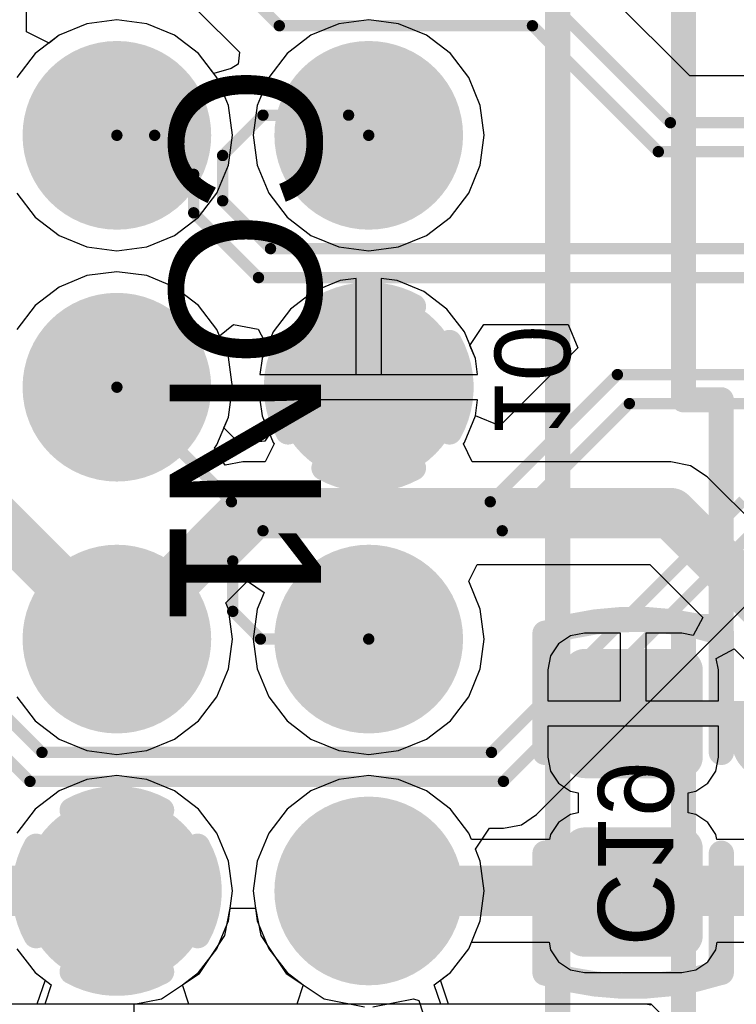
# Model space of a CAD drawing. Header units: millimetres. Extents: x 1.4 to 10.4, y 0 to 10.9.
# Tile 63 of 177: x 3.161 to 3.446, y 5.23 to 5.621. Entities that reach past the tile are written whole.
import ezdxf

# ---------------------------------------------------------------- set-up
doc = ezdxf.new("R2010")
doc.units = ezdxf.units.MM
doc.header["$MEASUREMENT"] = 0
for name, color, linetype in [('BottomLayer', 5, 'Continuous'), ('BottomOverlay', 54, 'Continuous'), ('BottomPaste', 16, 'Continuous'), ('BottomSolder', 6, 'Continuous'), ('InternalPlane1', 76, 'Continuous'), ('InternalPlane2', 16, 'Continuous'), ('Mechanical31', 56, 'Continuous'), ('Mechanical32', 56, 'Continuous'), ('TopLayer', 1, 'Continuous'), ('TopOverlay', 2, 'Continuous'), ('TopSolder', 216, 'Continuous')]:
    doc.layers.add(name, color=color, linetype=linetype)

msp = doc.modelspace()

# ---------------------------------------------------------------- linework, layer by layer
at = {"layer": 'BottomLayer'}
for p, q in [((3.18813, 5.61929), (3.17707, 5.61471)), ((3.2, 5.62086), (3.18813, 5.61929)), ((3.21187, 5.61929), (3.2, 5.62086)), ((3.22293, 5.61471), (3.21187, 5.61929)), ((3.28813, 5.61929), (3.27707, 5.61471)), ((3.3, 5.62086), (3.28813, 5.61929)), ((3.31187, 5.61929), (3.3, 5.62086)), ((3.32293, 5.61471), (3.31187, 5.61929)), ((3.17707, 5.61471), (3.16757, 5.60743)), ((3.23243, 5.60743), (3.22293, 5.61471)), ((3.27707, 5.61471), (3.26757, 5.60743)), ((3.33243, 5.60743), (3.32293, 5.61471)), ((3.16757, 5.60743), (3.16029, 5.59793)), ((3.23971, 5.59793), (3.23243, 5.60743)), ((3.26757, 5.60743), (3.26029, 5.59793)), ((3.33971, 5.59793), (3.33243, 5.60743)), ((3.24429, 5.58687), (3.23971, 5.59793)), ((3.26029, 5.59793), (3.25571, 5.58687)), ((3.34429, 5.58687), (3.33971, 5.59793)), ((3.24586, 5.575), (3.24429, 5.58687)), ((3.25571, 5.58687), (3.25414, 5.575)), ((3.34586, 5.575), (3.34429, 5.58687)), ((3.24429, 5.56313), (3.24586, 5.575)), ((3.25414, 5.575), (3.25571, 5.56313)), ((3.34429, 5.56313), (3.34586, 5.575)), ((3.23971, 5.55207), (3.24429, 5.56313)), ((3.25571, 5.56313), (3.26029, 5.55207)), ((3.33971, 5.55207), (3.34429, 5.56313)), ((3.16029, 5.55207), (3.16757, 5.54257)), ((3.23243, 5.54257), (3.23971, 5.55207)), ((3.26029, 5.55207), (3.26757, 5.54257)), ((3.33243, 5.54257), (3.33971, 5.55207)), ((3.16757, 5.54257), (3.17707, 5.53529)), ((3.22293, 5.53529), (3.23243, 5.54257)), ((3.26757, 5.54257), (3.27707, 5.53529)), ((3.32293, 5.53529), (3.33243, 5.54257)), ((3.17707, 5.53529), (3.18813, 5.53071)), ((3.21187, 5.53071), (3.22293, 5.53529)), ((3.27707, 5.53529), (3.28813, 5.53071)), ((3.31187, 5.53071), (3.32293, 5.53529)), ((3.18813, 5.53071), (3.2, 5.52914)), ((3.2, 5.52914), (3.21187, 5.53071)), ((3.28813, 5.53071), (3.3, 5.52914)), ((3.3, 5.52914), (3.31187, 5.53071)), ((3.2, 5.52086), (3.18813, 5.51929)), ((3.21187, 5.51929), (3.2, 5.52086)), ((3.18813, 5.51929), (3.17707, 5.51471)), ((3.22293, 5.51471), (3.21187, 5.51929)), ((3.28865, 5.51735), (3.27808, 5.51297)), ((3.295, 5.51818), (3.28865, 5.51735)), ((3.295, 5.48), (3.295, 5.51818)), ((3.31135, 5.51735), (3.305, 5.51818)), ((3.305, 5.51818), (3.305, 5.48)), ((3.32192, 5.51297), (3.31135, 5.51735)), ((3.17707, 5.51471), (3.16757, 5.50743)), ((3.23243, 5.50743), (3.22293, 5.51471)), ((3.27808, 5.51297), (3.269, 5.506)), ((3.331, 5.506), (3.32192, 5.51297)), ((3.16757, 5.50743), (3.16029, 5.49793)), ((3.23971, 5.49793), (3.23243, 5.50743)), ((3.269, 5.506), (3.26203, 5.49692)), ((3.33797, 5.49692), (3.331, 5.506)), ((3.24429, 5.48687), (3.23971, 5.49793)), ((3.26203, 5.49692), (3.25765, 5.48635)), ((3.34235, 5.48635), (3.33797, 5.49692)), ((3.24586, 5.475), (3.24429, 5.48687)), ((3.25765, 5.48635), (3.25682, 5.48)), ((3.34318, 5.48), (3.34235, 5.48635)), ((3.25682, 5.48), (3.295, 5.48)), ((3.305, 5.48), (3.34318, 5.48)), ((3.24429, 5.46313), (3.24586, 5.475)), ((3.34318, 5.47), (3.25682, 5.47)), ((3.25682, 5.47), (3.25765, 5.46365)), ((3.34235, 5.46365), (3.34318, 5.47)), ((3.23971, 5.45207), (3.24429, 5.46313)), ((3.25765, 5.46365), (3.26203, 5.45308)), ((3.33797, 5.45308), (3.34235, 5.46365)), ((3.23872, 5.45078), (3.23971, 5.45207)), ((3.24295, 5.44399), (3.23872, 5.45078)), ((3.26243, 5.45257), (3.25889, 5.44539)), ((3.26203, 5.45308), (3.26243, 5.45257)), ((3.33757, 5.45257), (3.33797, 5.45308)), ((3.34111, 5.44539), (3.33757, 5.45257)), ((3.25, 5.44539), (3.24295, 5.44399)), ((3.25889, 5.44539), (3.25, 5.44539)), ((3.42, 5.44539), (3.34111, 5.44539)), ((3.4278, 5.44384), (3.42, 5.44539)), ((3.43442, 5.43942), (3.4278, 5.44384)), ((3.45684, 5.41699), (3.43442, 5.43942)), ((3.33971, 5.39793), (3.34301, 5.40461)), ((3.34301, 5.40461), (3.41155, 5.40461)), ((3.41155, 5.40461), (3.43265, 5.38351)), ((3.24324, 5.38941), (3.25181, 5.39797)), ((3.25181, 5.39797), (3.25847, 5.39353)), ((3.34429, 5.38687), (3.33971, 5.39793)), ((3.25847, 5.39353), (3.25571, 5.38687)), ((3.24429, 5.38687), (3.24324, 5.38941)), ((3.24586, 5.375), (3.24429, 5.38687)), ((3.25571, 5.38687), (3.25414, 5.375)), ((3.34586, 5.375), (3.34429, 5.38687)), ((3.43265, 5.38351), (3.42888, 5.37645)), ((3.24429, 5.36313), (3.24586, 5.375)), ((3.25414, 5.375), (3.25571, 5.36313)), ((3.34429, 5.36313), (3.34586, 5.375)), ((3.38012, 5.37626), (3.37538, 5.37309)), ((3.38571, 5.37737), (3.38012, 5.37626)), ((3.4, 5.37737), (3.38571, 5.37737)), ((3.4, 5.35043), (3.4, 5.37737)), ((3.42429, 5.37737), (3.41, 5.37737)), ((3.41, 5.37737), (3.41, 5.35043)), ((3.42888, 5.37645), (3.42429, 5.37737)), ((3.37538, 5.37309), (3.37221, 5.36835)), ((3.43799, 5.36735), (3.44505, 5.37112)), ((3.44505, 5.37112), (3.46058, 5.35558)), ((3.37221, 5.36835), (3.3711, 5.36276)), ((3.4389, 5.36276), (3.43799, 5.36735)), ((3.23971, 5.35207), (3.24429, 5.36313)), ((3.25571, 5.36313), (3.26029, 5.35207)), ((3.33971, 5.35207), (3.34429, 5.36313)), ((3.3711, 5.36276), (3.3711, 5.35043)), ((3.4389, 5.35043), (3.4389, 5.36276)), ((3.16029, 5.35207), (3.16757, 5.34257)), ((3.23243, 5.34257), (3.23971, 5.35207)), ((3.26029, 5.35207), (3.26757, 5.34257)), ((3.33243, 5.34257), (3.33971, 5.35207)), ((3.3711, 5.35043), (3.4, 5.35043)), ((3.41, 5.35043), (3.4389, 5.35043)), ((3.16757, 5.34257), (3.17707, 5.33529)), ((3.22293, 5.33529), (3.23243, 5.34257)), ((3.26757, 5.34257), (3.27707, 5.33529)), ((3.32293, 5.33529), (3.33243, 5.34257)), ((3.4389, 5.34043), (3.3711, 5.34043)), ((3.3711, 5.34043), (3.3711, 5.32811)), ((3.4389, 5.32811), (3.4389, 5.34043)), ((3.17707, 5.33529), (3.18813, 5.33071)), ((3.21187, 5.33071), (3.22293, 5.33529)), ((3.27707, 5.33529), (3.28813, 5.33071)), ((3.31187, 5.33071), (3.32293, 5.33529)), ((3.18813, 5.33071), (3.2, 5.32914)), ((3.2, 5.32914), (3.21187, 5.33071)), ((3.28813, 5.33071), (3.3, 5.32914)), ((3.3, 5.32914), (3.31187, 5.33071)), ((3.3711, 5.32811), (3.37221, 5.32252)), ((3.43779, 5.32252), (3.4389, 5.32811)), ((3.2, 5.32086), (3.18813, 5.31929)), ((3.21187, 5.31929), (3.2, 5.32086)), ((3.3, 5.32086), (3.28813, 5.31929)), ((3.31187, 5.31929), (3.3, 5.32086)), ((3.37221, 5.32252), (3.37538, 5.31778)), ((3.43462, 5.31778), (3.43779, 5.32252)), ((3.18813, 5.31929), (3.17707, 5.31471)), ((3.22293, 5.31471), (3.21187, 5.31929)), ((3.28813, 5.31929), (3.27707, 5.31471)), ((3.32293, 5.31471), (3.31187, 5.31929)), ((3.37538, 5.31778), (3.38012, 5.31461)), ((3.42988, 5.31461), (3.43462, 5.31778)), ((3.17707, 5.31471), (3.16757, 5.30743)), ((3.23243, 5.30743), (3.22293, 5.31471)), ((3.27707, 5.31471), (3.26757, 5.30743)), ((3.33243, 5.30743), (3.32293, 5.31471)), ((3.38012, 5.31461), (3.38319, 5.314)), ((3.38319, 5.314), (3.38319, 5.306)), ((3.42681, 5.314), (3.42988, 5.31461)), ((3.42681, 5.306), (3.42681, 5.314)), ((3.16757, 5.30743), (3.16029, 5.29793)), ((3.23971, 5.29793), (3.23243, 5.30743)), ((3.26757, 5.30743), (3.26029, 5.29793)), ((3.33971, 5.29793), (3.33243, 5.30743)), ((3.38012, 5.30539), (3.37538, 5.30222)), ((3.38319, 5.306), (3.38012, 5.30539)), ((3.42988, 5.30539), (3.42681, 5.306)), ((3.43462, 5.30222), (3.42988, 5.30539)), ((3.37538, 5.30222), (3.37221, 5.29748)), ((3.43779, 5.29748), (3.43462, 5.30222)), ((3.24429, 5.28687), (3.23971, 5.29793)), ((3.26029, 5.29793), (3.25571, 5.28687)), ((3.34076, 5.29539), (3.33971, 5.29793)), ((3.37221, 5.29748), (3.37179, 5.29539)), ((3.43821, 5.29539), (3.43779, 5.29748)), ((3.37179, 5.29539), (3.34076, 5.29539)), ((3.50626, 5.29539), (3.43821, 5.29539)), ((3.24586, 5.275), (3.24429, 5.28687)), ((3.25571, 5.28687), (3.25414, 5.275)), ((3.24429, 5.26313), (3.24586, 5.275)), ((3.25414, 5.275), (3.25571, 5.26313)), ((3.23971, 5.25207), (3.24429, 5.26313)), ((3.25571, 5.26313), (3.26029, 5.25207)), ((3.33971, 5.25207), (3.34076, 5.25461)), ((3.34076, 5.25461), (3.37162, 5.25461)), ((3.37162, 5.25461), (3.37221, 5.25165)), ((3.43779, 5.25165), (3.43838, 5.25461)), ((3.43838, 5.25461), (3.515, 5.25461)), ((3.16029, 5.25207), (3.16757, 5.24257)), ((3.23243, 5.24257), (3.23971, 5.25207)), ((3.26029, 5.25207), (3.26757, 5.24257)), ((3.33243, 5.24257), (3.33971, 5.25207)), ((3.37221, 5.25165), (3.37538, 5.24691)), ((3.43462, 5.24691), (3.43779, 5.25165)), ((3.37538, 5.24691), (3.38012, 5.24374)), ((3.42988, 5.24374), (3.43462, 5.24691)), ((3.16757, 5.24257), (3.17396, 5.23767)), ((3.22604, 5.23767), (3.23243, 5.24257)), ((3.26757, 5.24257), (3.27396, 5.23767)), ((3.32604, 5.23767), (3.33243, 5.24257)), ((3.38012, 5.24374), (3.38571, 5.24263)), ((3.38571, 5.24263), (3.42429, 5.24263)), ((3.42429, 5.24263), (3.42988, 5.24374)), ((3.17396, 5.23767), (3.17139, 5.2301)), ((3.22861, 5.2301), (3.22604, 5.23767)), ((3.27396, 5.23767), (3.27139, 5.2301)), ((3.32861, 5.2301), (3.32604, 5.23767)), ((3.17139, 5.2301), (3.02441, 5.2301)), ((3.27139, 5.2301), (3.22861, 5.2301)), ((3.41211, 5.2301), (3.32861, 5.2301)), ((3.42958, 5.21263), (3.41211, 5.2301)), ((3.41211, 5.2301), (3.41211, 5.2301)), ((3.41211, 5.2301), (3.41211, 5.2301)), ((3.41211, 5.2301), (3.41211, 5.2301)), ((3.41211, 5.2301), (3.41211, 5.2301)), ((3.41211, 5.2301), (3.41211, 5.2301)), ((3.41211, 5.2301), (3.41211, 5.2301)), ((3.41211, 5.2301), (3.41211, 5.2301)), ((3.41211, 5.2301), (3.41211, 5.2301)), ((3.41211, 5.2301), (3.41211, 5.2301)), ((3.41211, 5.2301), (3.41211, 5.2301)), ((3.41211, 5.2301), (3.41211, 5.2301)), ((3.41211, 5.2301), (3.41211, 5.2301))]:
    msp.add_line(p, q, dxfattribs=at)
for points, const_width in [([(3.18327, 5.575, 1), (3.21673, 5.575, 1)], 0.03346), ([(3.28327, 5.575, 1), (3.31673, 5.575, 1)], 0.03346), ([(3.18327, 5.475, 1), (3.21673, 5.475, 1)], 0.03346), ([(3.28327, 5.475, 1), (3.31673, 5.475, 1)], 0.03346), ([(3.245, 5.425, 1), (3.255, 5.425, 1)], 0.01), ([(3.245, 5.425, 1), (3.255, 5.425, 1)], 0.01), ([(3.415, 5.425, 1), (3.425, 5.425, 1)], 0.01), ([(3.415, 5.425, 1), (3.425, 5.425, 1)], 0.01), ([(3.18327, 5.375, 1), (3.21673, 5.375, 1)], 0.03346), ([(3.28327, 5.375, 1), (3.31673, 5.375, 1)], 0.03346), ([(3.195, 5.375, 1), (3.205, 5.375, 1)], 0.01), ([(3.195, 5.375, 1), (3.205, 5.375, 1)], 0.01), ([(3.38354, 5.36276, 1), (3.38787, 5.36276, 1)], 0.00433), ([(3.42213, 5.36276, 1), (3.42646, 5.36276, 1)], 0.00433), ([(3.4025, 5.34543, 1), (3.4075, 5.34543, 1)], 0.005), ([(3.44707, 5.34543, 1), (3.45207, 5.34543, 1)], 0.005), ([(3.44707, 5.34543, 1), (3.45207, 5.34543, 1)], 0.005), ([(3.38354, 5.32811, 1), (3.38787, 5.32811, 1)], 0.00433), ([(3.42213, 5.32811, 1), (3.42646, 5.32811, 1)], 0.00433), ([(3.18327, 5.275, 1), (3.21673, 5.275, 1)], 0.03346), ([(3.28327, 5.275, 1), (3.31673, 5.275, 1)], 0.03346), ([(3.38354, 5.29189, 1), (3.38787, 5.29189, 1)], 0.00433), ([(3.42213, 5.29189, 1), (3.42646, 5.29189, 1)], 0.00433), ([(3.195, 5.275, 1), (3.205, 5.275, 1)], 0.01), ([(3.295, 5.275, 1), (3.305, 5.275, 1)], 0.01), ([(3.38354, 5.25724, 1), (3.38787, 5.25724, 1)], 0.00433), ([(3.42213, 5.25724, 1), (3.42646, 5.25724, 1)], 0.00433)]:
    msp.add_lwpolyline(points, format="xyb", close=True, dxfattribs=dict(at, const_width=const_width))
for points, const_width in [([(3.14043, 5.43457), (3.2, 5.375)], 0.02), ([(3.2, 5.375), (3.25, 5.425)], 0.02), ([(3.25, 5.425), (3.42, 5.425)], 0.02), ([(3.42, 5.425), (3.475, 5.37)], 0.02), ([(3.405, 5.34543), (3.44957, 5.34543)], 0.01), ([(3.44957, 5.34543), (3.46, 5.335)], 0.01), ([(3.09543, 5.275), (3.2, 5.275)], 0.02), ([(3.3, 5.275), (3.515, 5.275)], 0.02)]:
    msp.add_lwpolyline(points, dxfattribs=dict(at, const_width=const_width))
for points in [[(3.42429, 5.32378), (3.42429, 5.36709), (3.38571, 5.32378), (3.38571, 5.36709)], [(3.42862, 5.32811), (3.42862, 5.36276), (3.38138, 5.32811), (3.38138, 5.36276)], [(3.42429, 5.25291), (3.42429, 5.29622), (3.38571, 5.25291), (3.38571, 5.29622)], [(3.42862, 5.25724), (3.42862, 5.29189), (3.38138, 5.25724), (3.38138, 5.29189)]]:
    msp.add_solid(points, dxfattribs=at)
at = {"layer": 'BottomOverlay', "const_width": 0.01}
for points in [[(3.37024, 5.37733, -0.154963), (3.43985, 5.3776)], [(3.43976, 5.24267, -0.154963), (3.37015, 5.2424)]]:
    msp.add_lwpolyline(points, format="xyb", dxfattribs=at)
for points in [[(3.37, 5.33), (3.37, 5.37733)], [(3.44, 5.33), (3.44, 5.3776)], [(3.37, 5.2424), (3.37, 5.29)], [(3.44, 5.24267), (3.44, 5.29)]]:
    msp.add_lwpolyline(points, dxfattribs=at)
at = {"layer": 'BottomOverlay', "const_width": 0.005}
for points in [[(3.3675, 5.37733, 1), (3.3725, 5.37733, 1)], [(3.36774, 5.37733, 1), (3.37274, 5.37733, 1)], [(3.43735, 5.3776, 1), (3.44235, 5.3776, 1)], [(3.4375, 5.3776, 1), (3.4425, 5.3776, 1)], [(3.3675, 5.33, 1), (3.3725, 5.33, 1)], [(3.4375, 5.33, 1), (3.4425, 5.33, 1)], [(3.3675, 5.29, 1), (3.3725, 5.29, 1)], [(3.4375, 5.29, 1), (3.4425, 5.29, 1)], [(3.3675, 5.2424, 1), (3.3725, 5.2424, 1)], [(3.36765, 5.2424, 1), (3.37265, 5.2424, 1)], [(3.43726, 5.24267, 1), (3.44226, 5.24267, 1)], [(3.4375, 5.24267, 1), (3.4425, 5.24267, 1)]]:
    msp.add_lwpolyline(points, format="xyb", close=True, dxfattribs=at)
at = {"layer": 'BottomPaste', "const_width": 0.00433}
for points in [[(3.38354, 5.36276, 1), (3.38787, 5.36276, 1)], [(3.42213, 5.36276, 1), (3.42646, 5.36276, 1)], [(3.38354, 5.32811, 1), (3.38787, 5.32811, 1)], [(3.42213, 5.32811, 1), (3.42646, 5.32811, 1)], [(3.38354, 5.29189, 1), (3.38787, 5.29189, 1)], [(3.42213, 5.29189, 1), (3.42646, 5.29189, 1)], [(3.38354, 5.25724, 1), (3.38787, 5.25724, 1)], [(3.42213, 5.25724, 1), (3.42646, 5.25724, 1)]]:
    msp.add_lwpolyline(points, format="xyb", close=True, dxfattribs=at)
at = {"layer": 'BottomPaste'}
for points in [[(3.42429, 5.32378), (3.42429, 5.36709), (3.38571, 5.32378), (3.38571, 5.36709)], [(3.42862, 5.32811), (3.42862, 5.36276), (3.38138, 5.32811), (3.38138, 5.36276)], [(3.42429, 5.25291), (3.42429, 5.29622), (3.38571, 5.25291), (3.38571, 5.29622)], [(3.42862, 5.25724), (3.42862, 5.29189), (3.38138, 5.25724), (3.38138, 5.29189)]]:
    msp.add_solid(points, dxfattribs=at)
at = {"layer": 'BottomSolder'}
for points, const_width in [([(3.18127, 5.575, 1), (3.21873, 5.575, 1)], 0.03746), ([(3.28127, 5.575, 1), (3.31873, 5.575, 1)], 0.03746), ([(3.18127, 5.475, 1), (3.21873, 5.475, 1)], 0.03746), ([(3.28127, 5.475, 1), (3.31873, 5.475, 1)], 0.03746), ([(3.18127, 5.375, 1), (3.21873, 5.375, 1)], 0.03746), ([(3.28127, 5.375, 1), (3.31873, 5.375, 1)], 0.03746), ([(3.38154, 5.36276, 1), (3.38987, 5.36276, 1)], 0.00833), ([(3.42013, 5.36276, 1), (3.42846, 5.36276, 1)], 0.00833), ([(3.38154, 5.32811, 1), (3.38987, 5.32811, 1)], 0.00833), ([(3.42013, 5.32811, 1), (3.42846, 5.32811, 1)], 0.00833), ([(3.18127, 5.275, 1), (3.21873, 5.275, 1)], 0.03746), ([(3.28127, 5.275, 1), (3.31873, 5.275, 1)], 0.03746), ([(3.38154, 5.29189, 1), (3.38987, 5.29189, 1)], 0.00833), ([(3.42013, 5.29189, 1), (3.42846, 5.29189, 1)], 0.00833), ([(3.38154, 5.25724, 1), (3.38987, 5.25724, 1)], 0.00833), ([(3.42013, 5.25724, 1), (3.42846, 5.25724, 1)], 0.00833)]:
    msp.add_lwpolyline(points, format="xyb", close=True, dxfattribs=dict(at, const_width=const_width))
for points in [[(3.42429, 5.31978), (3.42429, 5.37109), (3.38571, 5.31978), (3.38571, 5.37109)], [(3.43262, 5.32811), (3.43262, 5.36276), (3.37738, 5.32811), (3.37738, 5.36276)], [(3.42429, 5.24891), (3.42429, 5.30022), (3.38571, 5.24891), (3.38571, 5.30022)], [(3.43262, 5.25724), (3.43262, 5.29189), (3.37738, 5.25724), (3.37738, 5.29189)]]:
    msp.add_solid(points, dxfattribs=at)
at = {"layer": 'InternalPlane1'}
for p, q in [((3.41, 5.2301), (3.03009, 5.2301)), ((3.41195, 5.22971), (3.41, 5.2301))]:
    msp.add_line(p, q, dxfattribs=at)
for points, const_width in [([(3.18417, 5.575, 1), (3.21583, 5.575, 1)], 0.03165), ([(3.28417, 5.575, 1), (3.31583, 5.575, 1)], 0.03165), ([(3.27973, 5.50706, 1), (3.28473, 5.50706, 1)], 0.005), ([(3.31527, 5.50706, 1), (3.32027, 5.50706, 1)], 0.005), ([(3.18417, 5.475, 1), (3.21583, 5.475, 1)], 0.03165), ([(3.26544, 5.49277, 1), (3.27044, 5.49277, 1)], 0.005), ([(3.32956, 5.49277, 1), (3.33456, 5.49277, 1)], 0.005), ([(3.26544, 5.45723, 1), (3.27044, 5.45723, 1)], 0.005), ([(3.32956, 5.45723, 1), (3.33456, 5.45723, 1)], 0.005), ([(3.27973, 5.44294, 1), (3.28473, 5.44294, 1)], 0.005), ([(3.31527, 5.44294, 1), (3.32027, 5.44294, 1)], 0.005), ([(3.18417, 5.375, 1), (3.21583, 5.375, 1)], 0.03165), ([(3.28417, 5.375, 1), (3.31583, 5.375, 1)], 0.03165), ([(3.18417, 5.275, 1), (3.21583, 5.275, 1)], 0.03165), ([(3.28417, 5.275, 1), (3.31583, 5.275, 1)], 0.03165)]:
    msp.add_lwpolyline(points, format="xyb", close=True, dxfattribs=dict(at, const_width=const_width))
at = {"layer": 'InternalPlane1', "const_width": 0.01}
for points in [[(3.28223, 5.50706, -0.258618), (3.31777, 5.50706)], [(3.26794, 5.45723, -0.258618), (3.26794, 5.49277)], [(3.33206, 5.49277, -0.258618), (3.33206, 5.45723)], [(3.31777, 5.44294, -0.258618), (3.28223, 5.44294)]]:
    msp.add_lwpolyline(points, format="xyb", dxfattribs=at)
at = {"layer": 'InternalPlane2'}
for p, q in [((3.41, 5.2301), (3.03009, 5.2301)), ((3.41195, 5.22971), (3.41, 5.2301))]:
    msp.add_line(p, q, dxfattribs=at)
for points, const_width in [([(3.18417, 5.575, 1), (3.21583, 5.575, 1)], 0.03165), ([(3.28417, 5.575, 1), (3.31583, 5.575, 1)], 0.03165), ([(3.18417, 5.475, 1), (3.21583, 5.475, 1)], 0.03165), ([(3.28417, 5.475, 1), (3.31583, 5.475, 1)], 0.03165), ([(3.18417, 5.375, 1), (3.21583, 5.375, 1)], 0.03165), ([(3.28417, 5.375, 1), (3.31583, 5.375, 1)], 0.03165), ([(3.452, 5.335, 1), (3.468, 5.335, 1)], 0.016), ([(3.17973, 5.30706, 1), (3.18473, 5.30706, 1)], 0.005), ([(3.21527, 5.30706, 1), (3.22027, 5.30706, 1)], 0.005), ([(3.28417, 5.275, 1), (3.31583, 5.275, 1)], 0.03165), ([(3.16544, 5.29277, 1), (3.17044, 5.29277, 1)], 0.005), ([(3.22956, 5.29277, 1), (3.23456, 5.29277, 1)], 0.005), ([(3.16544, 5.25723, 1), (3.17044, 5.25723, 1)], 0.005), ([(3.22956, 5.25723, 1), (3.23456, 5.25723, 1)], 0.005), ([(3.17973, 5.24294, 1), (3.18473, 5.24294, 1)], 0.005), ([(3.21527, 5.24294, 1), (3.22027, 5.24294, 1)], 0.005)]:
    msp.add_lwpolyline(points, format="xyb", close=True, dxfattribs=dict(at, const_width=const_width))
at = {"layer": 'InternalPlane2', "const_width": 0.01}
for points in [[(3.18223, 5.30706, -0.258618), (3.21777, 5.30706)], [(3.16794, 5.25723, -0.258618), (3.16794, 5.29277)], [(3.23206, 5.29277, -0.258618), (3.23206, 5.25723)], [(3.21777, 5.24294, -0.258618), (3.18223, 5.24294)]]:
    msp.add_lwpolyline(points, format="xyb", dxfattribs=at)
at = {"layer": 'TopLayer'}
for p, q in [((3.42747, 5.59861), (3.38292, 5.64316)), ((3.16411, 5.61607), (3.16411, 5.63645)), ((3.23234, 5.62434), (3.24867, 5.60801)), ((3.18813, 5.61929), (3.17707, 5.61471)), ((3.2, 5.62086), (3.18813, 5.61929)), ((3.21187, 5.61929), (3.2, 5.62086)), ((3.22293, 5.61471), (3.21187, 5.61929)), ((3.17308, 5.61165), (3.16411, 5.61607)), ((3.17707, 5.61471), (3.17308, 5.61165)), ((3.23243, 5.60743), (3.22293, 5.61471)), ((3.23849, 5.59952), (3.23243, 5.60743)), ((3.24867, 5.60801), (3.24821, 5.6033)), ((3.24821, 5.6033), (3.24539, 5.60149)), ((3.24539, 5.60149), (3.23849, 5.59952)), ((3.465, 5.59861), (3.42747, 5.59861)), ((3.24077, 5.49538), (3.24634, 5.49995)), ((3.24634, 5.49995), (3.25615, 5.49799)), ((3.25615, 5.49799), (3.25971, 5.49132)), ((3.34018, 5.49158), (3.34573, 5.49989)), ((3.34573, 5.49989), (3.37925, 5.49989)), ((3.37925, 5.49989), (3.38308, 5.49065)), ((3.24429, 5.48687), (3.24077, 5.49538)), ((3.25971, 5.49132), (3.25765, 5.48635)), ((3.34235, 5.48635), (3.34018, 5.49158)), ((3.38308, 5.49065), (3.35205, 5.45963)), ((3.24586, 5.475), (3.24429, 5.48687)), ((3.25765, 5.48635), (3.25682, 5.48)), ((3.34318, 5.48), (3.34235, 5.48635)), ((3.25682, 5.48), (3.34318, 5.48)), ((3.24429, 5.46313), (3.24586, 5.475)), ((3.34318, 5.47), (3.25682, 5.47)), ((3.25682, 5.47), (3.25765, 5.46365)), ((3.34235, 5.46365), (3.34318, 5.47)), ((3.2425, 5.45881), (3.24429, 5.46313)), ((3.25765, 5.46365), (3.26065, 5.45642)), ((3.35205, 5.45963), (3.34235, 5.46365)), ((3.24877, 5.45255), (3.2425, 5.45881)), ((3.25872, 5.45353), (3.24877, 5.45255)), ((3.26065, 5.45642), (3.25872, 5.45353)), ((3.36666, 5.30534), (3.46121, 5.39989)), ((3.36062, 5.30131), (3.36666, 5.30534)), ((3.36666, 5.30534), (3.36666, 5.30534)), ((3.36666, 5.30534), (3.36666, 5.30534)), ((3.3535, 5.29989), (3.36062, 5.30131)), ((3.34234, 5.29158), (3.3479, 5.29989)), ((3.3479, 5.29989), (3.3535, 5.29989)), ((3.34429, 5.28687), (3.34234, 5.29158)), ((3.34586, 5.275), (3.34429, 5.28687)), ((3.34429, 5.26313), (3.34586, 5.275)), ((3.24283, 5.25726), (3.245, 5.26819)), ((3.245, 5.26819), (3.255, 5.26819)), ((3.255, 5.26819), (3.25717, 5.25726)), ((3.33971, 5.25207), (3.34429, 5.26313)), ((3.23278, 5.24222), (3.24283, 5.25726)), ((3.25717, 5.25726), (3.26722, 5.24222)), ((3.16029, 5.25207), (3.16757, 5.24257)), ((3.33243, 5.24257), (3.33971, 5.25207)), ((3.16757, 5.24257), (3.17149, 5.23957)), ((3.21774, 5.23217), (3.23278, 5.24222)), ((3.26722, 5.24222), (3.28226, 5.23217)), ((3.32851, 5.23957), (3.33243, 5.24257)), ((3.17149, 5.23957), (3.16828, 5.2301)), ((3.33172, 5.2301), (3.32851, 5.23957)), ((3.20681, 5.23), (3.21774, 5.23217)), ((3.28226, 5.23217), (3.29831, 5.22898)), ((3.30169, 5.22898), (3.31774, 5.23217)), ((3.31774, 5.23217), (3.31983, 5.23146)), ((3.31983, 5.23146), (3.32147, 5.22662)), ((3.16828, 5.2301), (3.02441, 5.2301)), ((3.20681, 5.22), (3.20681, 5.23)), ((3.41211, 5.2301), (3.33172, 5.2301)), ((3.4451, 5.19711), (3.41211, 5.2301))]:
    msp.add_line(p, q, dxfattribs=at)
at = {"layer": 'TopLayer', "const_width": 0.0045}
for points in [[(3.2455, 5.6375), (3.2645, 5.6185)], [(3.36976, 5.63), (3.41976, 5.58)], [(3.2645, 5.6185), (3.365, 5.6185)], [(3.365, 5.6185), (3.415, 5.5685)], [(3.242, 5.567), (3.258, 5.583)], [(3.258, 5.583), (3.292, 5.583)], [(3.292, 5.583), (3.3, 5.575)], [(3.41976, 5.58), (3.94, 5.58)], [(3.2, 5.575), (3.215, 5.575)], [(3.215, 5.575), (3.2305, 5.5595)], [(3.415, 5.5685), (3.93524, 5.5685)], [(3.242, 5.549), (3.242, 5.567)], [(3.2305, 5.54424), (3.2305, 5.5595)], [(3.242, 5.549), (3.261, 5.53)], [(3.2305, 5.54424), (3.25624, 5.5185)], [(3.261, 5.53), (3.915, 5.53)], [(3.25624, 5.5185), (3.91024, 5.5185)], [(3.34824, 5.4295), (3.39874, 5.48)], [(3.39874, 5.48), (3.895, 5.48)], [(3.2, 5.475), (3.2455, 5.4295)], [(3.353, 5.418), (3.4035, 5.4685)], [(3.4035, 5.4685), (3.89024, 5.4685)], [(3.2455, 5.4295), (3.34824, 5.4295)], [(3.34874, 5.33), (3.44874, 5.43)], [(3.246, 5.406), (3.258, 5.418)], [(3.258, 5.418), (3.353, 5.418)], [(3.3535, 5.3185), (3.4535, 5.4185)], [(3.246, 5.386), (3.246, 5.406)], [(3.246, 5.386), (3.257, 5.375)], [(3.257, 5.375), (3.3, 5.375)], [(3.1455, 5.35476), (3.17026, 5.33)], [(3.134, 5.35), (3.1655, 5.3185)], [(3.17026, 5.33), (3.34874, 5.33)], [(3.1655, 5.3185), (3.3535, 5.3185)]]:
    msp.add_lwpolyline(points, dxfattribs=at)
at = {"layer": 'TopLayer'}
for points, const_width in [([(3.26337, 5.6185, 1), (3.26562, 5.6185, 1)], 0.00225), ([(3.26337, 5.6185, 1), (3.26562, 5.6185, 1)], 0.00225), ([(3.36388, 5.6185, 1), (3.36612, 5.6185, 1)], 0.00225), ([(3.36388, 5.6185, 1), (3.36612, 5.6185, 1)], 0.00225), ([(3.18327, 5.575, 1), (3.21673, 5.575, 1)], 0.03346), ([(3.28327, 5.575, 1), (3.31673, 5.575, 1)], 0.03346), ([(3.25687, 5.583, 1), (3.25913, 5.583, 1)], 0.00225), ([(3.25687, 5.583, 1), (3.25913, 5.583, 1)], 0.00225), ([(3.29088, 5.583, 1), (3.29312, 5.583, 1)], 0.00225), ([(3.29088, 5.583, 1), (3.29312, 5.583, 1)], 0.00225), ([(3.41864, 5.58, 1), (3.42089, 5.58, 1)], 0.00225), ([(3.41864, 5.58, 1), (3.42089, 5.58, 1)], 0.00225), ([(3.19888, 5.575, 1), (3.20113, 5.575, 1)], 0.00225), ([(3.21387, 5.575, 1), (3.21612, 5.575, 1)], 0.00225), ([(3.21387, 5.575, 1), (3.21612, 5.575, 1)], 0.00225), ([(3.29887, 5.575, 1), (3.30112, 5.575, 1)], 0.00225), ([(3.41387, 5.5685, 1), (3.41613, 5.5685, 1)], 0.00225), ([(3.41387, 5.5685, 1), (3.41613, 5.5685, 1)], 0.00225), ([(3.24087, 5.567, 1), (3.24313, 5.567, 1)], 0.00225), ([(3.24087, 5.567, 1), (3.24313, 5.567, 1)], 0.00225), ([(3.22938, 5.5595, 1), (3.23163, 5.5595, 1)], 0.00225), ([(3.22938, 5.5595, 1), (3.23163, 5.5595, 1)], 0.00225), ([(3.24087, 5.549, 1), (3.24313, 5.549, 1)], 0.00225), ([(3.24087, 5.549, 1), (3.24313, 5.549, 1)], 0.00225), ([(3.22938, 5.54424, 1), (3.23163, 5.54424, 1)], 0.00225), ([(3.22938, 5.54424, 1), (3.23163, 5.54424, 1)], 0.00225), ([(3.25988, 5.53, 1), (3.26213, 5.53, 1)], 0.00225), ([(3.25988, 5.53, 1), (3.26213, 5.53, 1)], 0.00225), ([(3.25511, 5.5185, 1), (3.25736, 5.5185, 1)], 0.00225), ([(3.25511, 5.5185, 1), (3.25736, 5.5185, 1)], 0.00225), ([(3.18327, 5.475, 1), (3.21673, 5.475, 1)], 0.03346), ([(3.28327, 5.475, 1), (3.31673, 5.475, 1)], 0.03346), ([(3.39761, 5.48, 1), (3.39986, 5.48, 1)], 0.00225), ([(3.39761, 5.48, 1), (3.39986, 5.48, 1)], 0.00225), ([(3.19888, 5.475, 1), (3.20113, 5.475, 1)], 0.00225), ([(3.40238, 5.4685, 1), (3.40462, 5.4685, 1)], 0.00225), ([(3.40238, 5.4685, 1), (3.40462, 5.4685, 1)], 0.00225), ([(3.24437, 5.4295, 1), (3.24662, 5.4295, 1)], 0.00225), ([(3.24437, 5.4295, 1), (3.24662, 5.4295, 1)], 0.00225), ([(3.34711, 5.4295, 1), (3.34936, 5.4295, 1)], 0.00225), ([(3.34711, 5.4295, 1), (3.34936, 5.4295, 1)], 0.00225), ([(3.25687, 5.418, 1), (3.25913, 5.418, 1)], 0.00225), ([(3.25687, 5.418, 1), (3.25913, 5.418, 1)], 0.00225), ([(3.35188, 5.418, 1), (3.35412, 5.418, 1)], 0.00225), ([(3.35188, 5.418, 1), (3.35412, 5.418, 1)], 0.00225), ([(3.18327, 5.375, 1), (3.21673, 5.375, 1)], 0.03346), ([(3.24487, 5.406, 1), (3.24713, 5.406, 1)], 0.00225), ([(3.24487, 5.406, 1), (3.24713, 5.406, 1)], 0.00225), ([(3.28327, 5.375, 1), (3.31673, 5.375, 1)], 0.03346), ([(3.24487, 5.386, 1), (3.24713, 5.386, 1)], 0.00225), ([(3.24487, 5.386, 1), (3.24713, 5.386, 1)], 0.00225), ([(3.25588, 5.375, 1), (3.25813, 5.375, 1)], 0.00225), ([(3.25588, 5.375, 1), (3.25813, 5.375, 1)], 0.00225), ([(3.29887, 5.375, 1), (3.30112, 5.375, 1)], 0.00225), ([(3.16914, 5.33, 1), (3.17139, 5.33, 1)], 0.00225), ([(3.16914, 5.33, 1), (3.17139, 5.33, 1)], 0.00225), ([(3.34761, 5.33, 1), (3.34986, 5.33, 1)], 0.00225), ([(3.34761, 5.33, 1), (3.34986, 5.33, 1)], 0.00225), ([(3.16438, 5.3185, 1), (3.16662, 5.3185, 1)], 0.00225), ([(3.16438, 5.3185, 1), (3.16662, 5.3185, 1)], 0.00225), ([(3.35237, 5.3185, 1), (3.35462, 5.3185, 1)], 0.00225), ([(3.35237, 5.3185, 1), (3.35462, 5.3185, 1)], 0.00225), ([(3.18327, 5.275, 1), (3.21673, 5.275, 1)], 0.03346), ([(3.28327, 5.275, 1), (3.31673, 5.275, 1)], 0.03346)]:
    msp.add_lwpolyline(points, format="xyb", close=True, dxfattribs=dict(at, const_width=const_width))
at = {"layer": 'TopOverlay', "const_width": 0.01}
for points in [[(3.375, 4.82), (3.375, 6.03)], [(3.425, 5.47), (3.425, 6.03)], [(3.425, 5.47), (3.43996, 5.47)], [(3.43996, 5.38), (3.43996, 5.47)], [(3.425, 5.38), (3.43996, 5.38)], [(3.425, 4.82), (3.425, 5.38)]]:
    msp.add_lwpolyline(points, dxfattribs=at)
at = {"layer": 'TopOverlay', "const_width": 0.005}
for points in [[(3.4225, 5.47, 1), (3.4275, 5.47, 1)], [(3.4225, 5.47, 1), (3.4275, 5.47, 1)], [(3.43746, 5.47, 1), (3.44246, 5.47, 1)], [(3.43746, 5.47, 1), (3.44246, 5.47, 1)], [(3.4225, 5.38, 1), (3.4275, 5.38, 1)], [(3.4225, 5.38, 1), (3.4275, 5.38, 1)], [(3.43746, 5.38, 1), (3.44246, 5.38, 1)], [(3.43746, 5.38, 1), (3.44246, 5.38, 1)]]:
    msp.add_lwpolyline(points, format="xyb", close=True, dxfattribs=at)
at = {"layer": 'TopSolder', "const_width": 0.03746}
for points in [[(3.18127, 5.575, 1), (3.21873, 5.575, 1)], [(3.28127, 5.575, 1), (3.31873, 5.575, 1)], [(3.18127, 5.475, 1), (3.21873, 5.475, 1)], [(3.28127, 5.475, 1), (3.31873, 5.475, 1)], [(3.18127, 5.375, 1), (3.21873, 5.375, 1)], [(3.28127, 5.375, 1), (3.31873, 5.375, 1)], [(3.18127, 5.275, 1), (3.21873, 5.275, 1)], [(3.28127, 5.275, 1), (3.31873, 5.275, 1)]]:
    msp.add_lwpolyline(points, format="xyb", close=True, dxfattribs=at)

# ---------------------------------------------------------------- texts
at = {"layer": 'BottomOverlay', "text_generation_flag": 2}
msp.add_text('10', height=0.03, rotation=270, dxfattribs=at).set_placement((3.35, 5.455))
at = {"layer": 'Mechanical31'}
msp.add_text('CON1', height=0.06, rotation=270, dxfattribs=at).set_placement((3.221, 5.603))
at = {"layer": 'Mechanical32', "text_generation_flag": 2}
msp.add_text('C19', height=0.03, rotation=270, dxfattribs=at).set_placement((3.391, 5.253))

doc.saveas('drawing.dxf')
